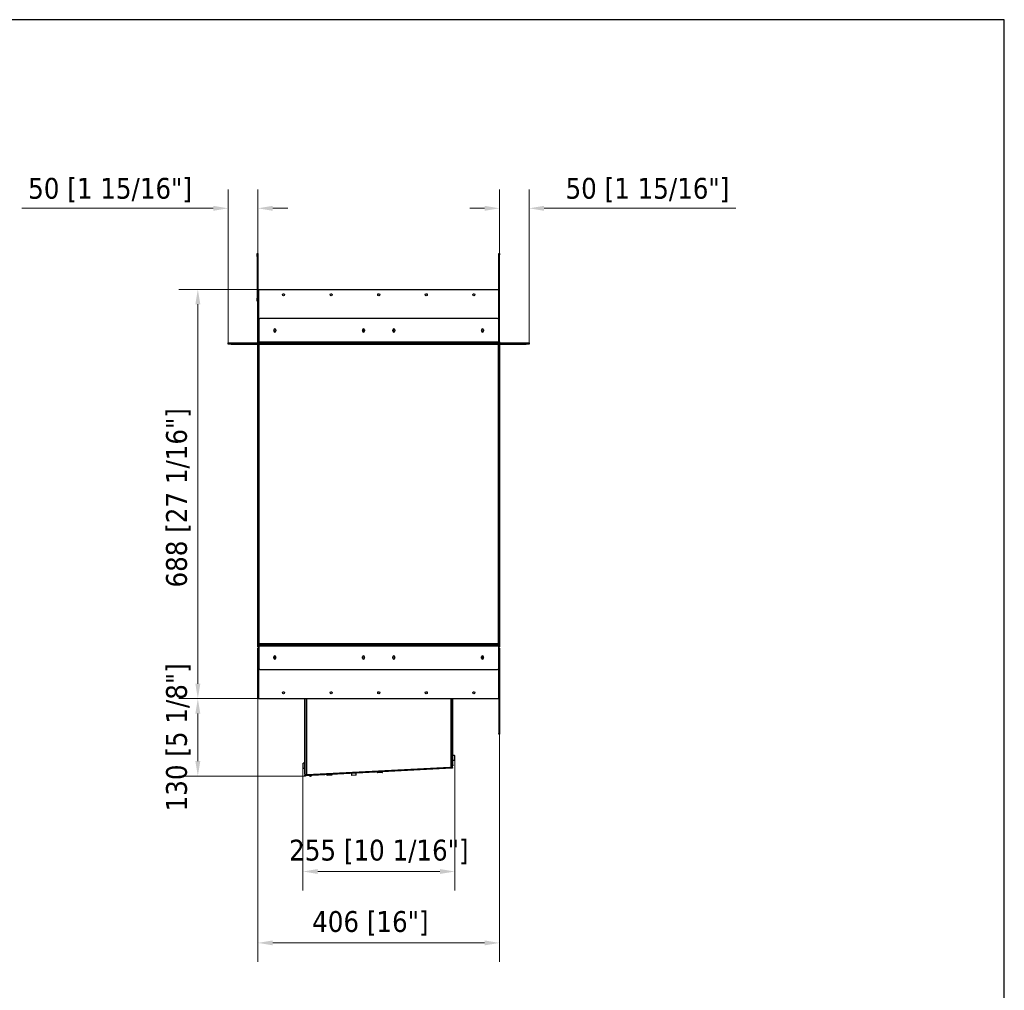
# Model space of a CAD drawing. Header units: millimetres. Extents: x 2790 to 6773, y 925 to 3800.
# Tile 6 of 6: x 5118 to 6773, y 2168 to 3800. Entities that reach past the tile are written whole.
import ezdxf

# ---------------------------------------------------------------- set-up
doc = ezdxf.new("R2010")
doc.units = ezdxf.units.MM
doc.layers.add('KO', color=7, linetype='Continuous', lineweight=30)
doc.layers.add('PLA_wymiar', color=7, linetype='Continuous', lineweight=18, true_color=0xff4646)
doc.styles.add('Tekst_wymiaru (PLA_colour)', font='tahoma.ttf')
doc.dimstyles.new('PLANIKA_colour', dxfattribs={"dimscale": 10, "dimtxt": 3.5, "dimasz": 2.5, "dimexe": 3.175, "dimexo": 0, "dimgap": 0.762, "dimtad": 1, "dimdec": 0, "dimrnd": 1e-08, "dimtxsty": 'Tekst_wymiaru (PLA_colour)', "dimcen": 0.09, "dimdle": 10, "dimclrd": 256, "dimclre": 256, "dimclrt": 256, "dimadec": 1, "dimazin": 2, "dimtfac": 0.8, "dimtdec": 0, "dimtmove": 0, "dimatfit": 3, "dimfxl": 0, "dimtolj": 1, "dimlwd": -1, "dimlwe": -1, "dimarcsym": 0})

# ---------------------------------------------------------------- blocks, each defined once
blk = doc.blocks.new('*D126')
at = {"layer": 'Defpoints', "color": 0, "transparency": 16777216}
for p in [(5519.9, 3346.3), (5417.6, 2658.3), (5521.1, 2658.3)]:
    blk.add_point(p, dxfattribs=at)
at = {"layer": 'PLA_wymiar', "transparency": 16777216}
for p, q in [((5519.9, 3346.3), (5385.9, 3346.3)), ((5417.6, 3321.3), (5417.6, 2683.3)), ((5521.1, 2658.3), (5385.9, 2658.3))]:
    blk.add_line(p, q, dxfattribs=at)
for points in [[(5413.5, 3321.3), (5421.8, 3321.3), (5417.6, 3346.3)], [(5413.5, 2683.3), (5421.8, 2683.3), (5417.6, 2658.3)]]:
    blk.add_solid(points, dxfattribs=at)
at = {"layer": 'PLA_wymiar', "color": 11, "true_color": 0xff8080, "transparency": 16777216, "insert": (5364.2, 2995.9), "char_height": 35, "attachment_point": 2, "rotation": 90, "style": 'Tekst_wymiaru (PLA_colour)'}
blk.add_mtext('\\A1;688 [27 1/16"]', dxfattribs=at)
blk = doc.blocks.new('*D127')
at = {"layer": 'Defpoints', "color": 0, "transparency": 16777216}
for p in [(5518.6, 2658.3), (5924.6, 2598.3), (5924.6, 2247.7)]:
    blk.add_point(p, dxfattribs=at)
at = {"layer": 'PLA_wymiar', "transparency": 16777216}
for p, q in [((5518.6, 2658.3), (5518.6, 2216)), ((5924.6, 2598.3), (5924.6, 2216)), ((5543.6, 2247.7), (5899.6, 2247.7))]:
    blk.add_line(p, q, dxfattribs=at)
for points in [[(5543.6, 2251.9), (5543.6, 2243.6), (5518.6, 2247.7)], [(5899.6, 2251.9), (5899.6, 2243.6), (5924.6, 2247.7)]]:
    blk.add_solid(points, dxfattribs=at)
at = {"layer": 'PLA_wymiar', "color": 11, "true_color": 0xff8080, "transparency": 16777216, "insert": (5707.6, 2301.2), "char_height": 35, "attachment_point": 2, "style": 'Tekst_wymiaru (PLA_colour)'}
blk.add_mtext('\\A1;406 [16"]', dxfattribs=at)
blk = doc.blocks.new('*D128')
at = {"layer": 'Defpoints', "color": 0, "transparency": 16777216}
for p in [(5521.1, 2658.3), (5417.6, 2528.2), (5597.8, 2528.2)]:
    blk.add_point(p, dxfattribs=at)
at = {"layer": 'PLA_wymiar', "transparency": 16777216}
for p, q in [((5521.1, 2658.3), (5385.9, 2658.3)), ((5417.6, 2633.3), (5417.6, 2553.2)), ((5597.8, 2528.2), (5385.9, 2528.2))]:
    blk.add_line(p, q, dxfattribs=at)
for points in [[(5413.5, 2633.3), (5421.8, 2633.3), (5417.6, 2658.3)], [(5413.5, 2553.2), (5421.8, 2553.2), (5417.6, 2528.2)]]:
    blk.add_solid(points, dxfattribs=at)
at = {"layer": 'PLA_wymiar', "color": 11, "true_color": 0xff8080, "transparency": 16777216, "insert": (5364.2, 2593.3), "char_height": 35, "attachment_point": 2, "rotation": 90, "style": 'Tekst_wymiaru (PLA_colour)'}
blk.add_mtext('\\A1;130 [5 1/8"]', dxfattribs=at)
blk = doc.blocks.new('*D129')
at = {"layer": 'Defpoints', "color": 0, "transparency": 16777216}
for p in [(5849.5, 2555.7), (5594.2, 2543.8), (5849.5, 2367.7)]:
    blk.add_point(p, dxfattribs=at)
at = {"layer": 'PLA_wymiar', "transparency": 16777216}
for p, q in [((5849.5, 2555.7), (5849.5, 2336)), ((5594.2, 2543.8), (5594.2, 2336)), ((5619.2, 2367.7), (5824.5, 2367.7))]:
    blk.add_line(p, q, dxfattribs=at)
for points in [[(5619.2, 2371.9), (5619.2, 2363.6), (5594.2, 2367.7)], [(5824.5, 2371.9), (5824.5, 2363.6), (5849.5, 2367.7)]]:
    blk.add_solid(points, dxfattribs=at)
at = {"layer": 'PLA_wymiar', "color": 11, "true_color": 0xff8080, "transparency": 16777216, "insert": (5721.9, 2421.2), "char_height": 35, "attachment_point": 2, "style": 'Tekst_wymiaru (PLA_colour)'}
blk.add_mtext('\\A1;255 [10 1/16"]', dxfattribs=at)
blk = doc.blocks.new('*D130')
at = {"layer": 'Defpoints', "color": 0, "transparency": 16777216}
for p in [(5974.6, 3482.5), (5924.6, 3406.3), (5974.6, 3256.3)]:
    blk.add_point(p, dxfattribs=at)
at = {"layer": 'PLA_wymiar', "transparency": 16777216}
for p, q in [((5924.6, 3406.3), (5924.6, 3514.3)), ((5974.6, 3256.3), (5974.6, 3514.3)), ((5899.6, 3482.5), (5874.6, 3482.5)), ((5999.6, 3482.5), (6321.7, 3482.5))]:
    blk.add_line(p, q, dxfattribs=at)
for points in [[(5899.6, 3486.7), (5899.6, 3478.3), (5924.6, 3482.5)], [(5999.6, 3486.7), (5999.6, 3478.3), (5974.6, 3482.5)]]:
    blk.add_solid(points, dxfattribs=at)
at = {"layer": 'PLA_wymiar', "color": 11, "true_color": 0xff8080, "transparency": 16777216, "insert": (6173.2, 3513), "char_height": 35, "attachment_point": 5, "style": 'Tekst_wymiaru (PLA_colour)'}
blk.add_mtext('\\A1;50 [1 15/16"]', dxfattribs=at)
blk = doc.blocks.new('*D131')
at = {"layer": 'Defpoints', "color": 0, "transparency": 16777216}
for p in [(5518.6, 3482.5), (5518.6, 3406.3), (5468.6, 3256.3)]:
    blk.add_point(p, dxfattribs=at)
at = {"layer": 'PLA_wymiar', "transparency": 16777216}
for p, q in [((5468.6, 3256.3), (5468.6, 3514.3)), ((5518.6, 3406.3), (5518.6, 3514.3)), ((5443.6, 3482.5), (5121.6, 3482.5)), ((5543.6, 3482.5), (5568.6, 3482.5))]:
    blk.add_line(p, q, dxfattribs=at)
for points in [[(5443.6, 3486.7), (5443.6, 3478.3), (5468.6, 3482.5)], [(5543.6, 3486.7), (5543.6, 3478.3), (5518.6, 3482.5)]]:
    blk.add_solid(points, dxfattribs=at)
at = {"layer": 'PLA_wymiar', "color": 11, "true_color": 0xff8080, "transparency": 16777216, "insert": (5270.1, 3513), "char_height": 35, "attachment_point": 5, "style": 'Tekst_wymiaru (PLA_colour)'}
blk.add_mtext('\\A1;50 [1 15/16"]', dxfattribs=at)

msp = doc.modelspace()

# ---------------------------------------------------------------- linework, layer by layer
at = {"color": 7, "linetype": 'Continuous', "lineweight": 25}
for p, q in [((5517.6, 3406.3), (5518.6, 3406.3)), ((5517.6, 3401.3), (5517.6, 3406.3)), ((5518.6, 3401.3), (5517.6, 3401.3)), ((5517.6, 3401.3), (5517.6, 3331.3)), ((5518.6, 3406.3), (5518.6, 3401.3)), ((5518.6, 3401.3), (5518.6, 3346.3)), ((5923.6, 3406.3), (5924.6, 3406.3)), ((5923.6, 3404.3), (5923.6, 3406.3)), ((5924.6, 3404.3), (5923.6, 3404.3)), ((5923.6, 3258.3), (5923.6, 3404.3)), ((5924.6, 3406.3), (5924.6, 3404.3)), ((5924.6, 3258.3), (5924.6, 3404.3)), ((5518.6, 3258.3), (5518.6, 3346.3)), ((5518.6, 3346.3), (5519.6, 3346.3)), ((5519.6, 3258.3), (5519.6, 3346.3)), ((5519.9, 3346.3), (5923.3, 3346.3)), ((5519.9, 3295.3), (5519.9, 3346.3)), ((5923.3, 3295.3), (5923.3, 3346.3)), ((5517.6, 3331.3), (5518.6, 3331.3)), ((5517.6, 3326.3), (5517.6, 3331.3)), ((5518.6, 3326.3), (5517.6, 3326.3)), ((5519.9, 3295.3), (5519.9, 3257.3)), ((5921.3, 3297.3), (5521.9, 3297.3)), ((5923.3, 3257.3), (5923.3, 3295.3)), ((5545.4, 3278.3), (5545.4, 3276.3)), ((5548.9, 3278.3), (5548.9, 3276.3)), ((5694.4, 3278.3), (5694.4, 3276.3)), ((5697.6, 3277.3), (5696.6, 3277.3)), ((5696.6, 3277.3), (5696.6, 3275.6)), ((5697.6, 3277.3), (5697.6, 3276.5)), ((5697.9, 3278.3), (5697.9, 3276.3)), ((5745.4, 3278.3), (5745.4, 3276.3)), ((5746.6, 3277.3), (5745.6, 3277.3)), ((5745.6, 3276.5), (5745.6, 3277.3)), ((5746.6, 3275.6), (5746.6, 3277.3)), ((5748.9, 3278.3), (5748.9, 3276.3)), ((5894.4, 3278.3), (5894.4, 3276.3)), ((5897.9, 3278.3), (5897.9, 3276.3)), ((5468.6, 3254.3), (5468.6, 3256.3)), ((5468.6, 3256.3), (5473.6, 3256.3)), ((5473.6, 3254.3), (5468.6, 3254.3)), ((5473.6, 3256.3), (5473.6, 3254.3)), ((5473.6, 3256.3), (5518.6, 3256.3)), ((5473.6, 3254.3), (5518.6, 3254.3)), ((5519.6, 3258.3), (5518.6, 3258.3)), ((5518.6, 3256.3), (5519.6, 3256.3)), ((5518.6, 2748.3), (5518.6, 3256.3)), ((5519.6, 3256.3), (5519.9, 3256.3)), ((5519.6, 2748.3), (5519.6, 3256.3)), ((5923.3, 3257.3), (5519.9, 3257.3)), ((5519.9, 3255.3), (5519.9, 3257.3)), ((5923.3, 3255.3), (5519.9, 3255.3)), ((5520.6, 2750.3), (5520.6, 3254.3)), ((5520.6, 3254.3), (5922.6, 3254.3)), ((5922.6, 3254.3), (5922.6, 2750.3)), ((5923.3, 3257.3), (5923.3, 3255.3)), ((5923.3, 3256.3), (5923.6, 3256.3)), ((5923.6, 3258.3), (5924.6, 3258.3)), ((5923.6, 3256.3), (5924.6, 3256.3)), ((5923.6, 3254.3), (5923.6, 3256.3)), ((5924.6, 3254.3), (5923.6, 3254.3)), ((5923.6, 3254.3), (5923.6, 2750.3)), ((5924.6, 3256.3), (5969.6, 3256.3)), ((5924.6, 3256.3), (5924.6, 3254.3)), ((5924.6, 3254.3), (5969.6, 3254.3)), ((5924.6, 3254.3), (5924.6, 2750.3)), ((5969.6, 3254.3), (5969.6, 3256.3)), ((5969.6, 3256.3), (5974.6, 3256.3)), ((5974.6, 3254.3), (5969.6, 3254.3)), ((5974.6, 3256.3), (5974.6, 3254.3)), ((5518.6, 2745.3), (5518.6, 2748.3)), ((5518.6, 2748.3), (5519.6, 2748.3)), ((5519.6, 2748.3), (5519.9, 2748.3)), ((5519.9, 2747.3), (5519.9, 2749.3)), ((5519.9, 2749.3), (5923.3, 2749.3)), ((5519.9, 2747.3), (5519.9, 2709.3)), ((5519.9, 2747.3), (5923.3, 2747.3)), ((5922.6, 2750.3), (5520.6, 2750.3)), ((5923.3, 2749.3), (5923.3, 2747.3)), ((5923.3, 2748.3), (5923.6, 2748.3)), ((5923.3, 2709.3), (5923.3, 2747.3)), ((5923.6, 2750.3), (5924.6, 2750.3)), ((5923.6, 2748.3), (5923.6, 2750.3)), ((5924.6, 2748.3), (5923.6, 2748.3)), ((5924.6, 2750.3), (5924.6, 2748.3)), ((5924.6, 2748.3), (5924.6, 2745.3)), ((5519.9, 2745.3), (5518.6, 2745.3)), ((5519.6, 2743.3), (5518.6, 2743.3)), ((5518.6, 2743.2), (5518.6, 2743.3)), ((5518.6, 2660.3), (5518.6, 2743.2)), ((5519.6, 2743.2), (5518.6, 2743.2)), ((5519.6, 2743.2), (5519.6, 2743.3)), ((5519.6, 2660.3), (5519.6, 2743.2)), ((5519.6, 2741.7), (5519.6, 2659.8)), ((5924.6, 2745.3), (5923.3, 2745.3)), ((5923.6, 2743.3), (5924.6, 2743.3)), ((5923.6, 2743.3), (5923.6, 2743.2)), ((5924.6, 2743.2), (5923.6, 2743.2)), ((5923.6, 2743.2), (5923.6, 2599.8)), ((5923.6, 2659.8), (5923.6, 2741.7)), ((5924.6, 2743.3), (5924.6, 2743.2)), ((5924.6, 2743.2), (5924.6, 2599.8)), ((5545.4, 2726.3), (5545.4, 2728.3)), ((5546.1, 2725.9), (5546.1, 2728.6)), ((5547.1, 2729), (5547.1, 2725.6)), ((5548.9, 2726.3), (5548.9, 2728.3)), ((5694.4, 2726.3), (5694.4, 2728.3)), ((5697.9, 2726.3), (5697.9, 2728.3)), ((5745.4, 2726.3), (5745.4, 2728.3)), ((5748.9, 2726.3), (5748.9, 2728.3)), ((5894.4, 2726.3), (5894.4, 2728.3)), ((5896.1, 2725.6), (5896.1, 2729)), ((5897.1, 2728.6), (5897.1, 2725.9)), ((5897.9, 2726.3), (5897.9, 2728.3)), ((5521.9, 2707.3), (5921.3, 2707.3)), ((5518.6, 2660.3), (5519.6, 2660.3)), ((5518.6, 2658.3), (5518.6, 2660.3)), ((5519.6, 2658.3), (5518.6, 2658.3)), ((5519.6, 2659.8), (5519.6, 2658.3)), ((5521.1, 2658.3), (5922.1, 2658.3)), ((5597.3, 2534.3), (5597.3, 2658.3)), ((5598.1, 2530), (5598.1, 2658.3)), ((5598.1, 2534.3), (5598.1, 2658.3)), ((5600.1, 2658.3), (5600.1, 2530.1)), ((5843.6, 2543), (5843.6, 2658.3)), ((5845.6, 2543), (5845.6, 2658.3)), ((5845.6, 2547.3), (5845.6, 2658.3)), ((5846.4, 2547.3), (5846.4, 2658.3)), ((5923.6, 2599.8), (5924.6, 2599.8)), ((5923.6, 2598.3), (5923.6, 2599.8)), ((5924.6, 2598.3), (5923.6, 2598.3)), ((5924.6, 2599.8), (5924.6, 2598.3)), ((5594.2, 2548.8), (5594.2, 2547.7)), ((5597.3, 2549.7), (5594.8, 2549.7)), ((5594.8, 2541.7), (5594.8, 2549.7)), ((5848.9, 2562.7), (5846.4, 2562.7)), ((5846.4, 2554.7), (5848.9, 2554.7)), ((5848.9, 2562.7), (5848.9, 2554.7)), ((5849.5, 2561.3), (5849.5, 2561.8)), ((5849.5, 2555.7), (5849.5, 2561.3)), ((5594.2, 2547.7), (5594.2, 2542.7)), ((5594.8, 2541.7), (5597.3, 2541.7)), ((5597.3, 2534.3), (5598.1, 2534.3)), ((5597.3, 2532.3), (5597.3, 2534.3)), ((5598.1, 2532.3), (5597.3, 2532.3)), ((5597.6, 2531.4), (5597.6, 2532.3)), ((5844.2, 2542.7), (5599.2, 2529.8)), ((5844.3, 2541.2), (5599.3, 2528.3)), ((5600.1, 2530.1), (5844.7, 2542.9)), ((5841.4, 2542.6), (5601.4, 2530)), ((5641.6, 2532), (5641.9, 2532.1)), ((5676.5, 2533.9), (5676.5, 2533.9)), ((5676.7, 2529.2), (5676.6, 2532.4)), ((5683.7, 2534.2), (5683.7, 2534.3)), ((5683.9, 2529.5), (5683.8, 2532.7)), ((5728.1, 2534.8), (5719.1, 2534.3)), ((5719.1, 2534.6), (5719.1, 2534.3)), ((5727.6, 2534.2), (5719.7, 2533.8)), ((5720.3, 2536.2), (5720.6, 2536.2)), ((5726.5, 2536.5), (5726.8, 2536.5)), ((5728.1, 2534.8), (5728.1, 2535.1)), ((5841.4, 2542.8), (5841.4, 2542.6)), ((5841.4, 2542.6), (5842.9, 2542.6)), ((5842.9, 2542.6), (5842.9, 2542.8)), ((5843.6, 2542.9), (5843.7, 2543)), ((5843.6, 2543), (5843.6, 2543)), ((5843.6, 2542.9), (5843.6, 2543)), ((5845.6, 2543), (5843.6, 2543)), ((5844.7, 2542.9), (5843.6, 2542.9)), ((5844.3, 2541.2), (5844.2, 2542.7)), ((5844.2, 2542.7), (5845.7, 2542.7)), ((5845.8, 2541.2), (5844.3, 2541.2)), ((5845.6, 2547.3), (5846.4, 2547.3)), ((5846.4, 2545.3), (5845.6, 2545.3)), ((5845.6, 2542.7), (5845.6, 2543)), ((5845.7, 2542.7), (5845.8, 2541.2)), ((5846.4, 2547.3), (5846.4, 2545.3)), ((5598.1, 2531.4), (5597.6, 2531.4)), ((5597.7, 2529.7), (5599.2, 2529.8)), ((5597.8, 2528.2), (5597.7, 2529.7)), ((5599.3, 2528.3), (5597.8, 2528.2)), ((5599.1, 2530), (5598.1, 2530)), ((5599.2, 2529.8), (5599.3, 2528.3)), ((5599.9, 2530.1), (5599.9, 2529.9)), ((5599.9, 2529.9), (5601.4, 2530)), ((5600.9, 2530), (5600.9, 2529.9)), ((5601.4, 2530), (5601.4, 2530.2)), ((5643.2, 2530.3), (5634.2, 2529.8)), ((5634.2, 2530.1), (5634.2, 2529.8)), ((5642.8, 2529.8), (5634.8, 2529.4)), ((5635.4, 2531.8), (5635.7, 2531.7)), ((5643.2, 2530.3), (5643.2, 2530.6)), ((5683.9, 2529.5), (5676.7, 2529.2))]:
    msp.add_line(p, q, dxfattribs=at)
at = {"color": 7, "linetype": 'Continuous', "lineweight": 25, "flags": 128}
for points in [[(5845.3, 2542.7), (5845.4, 2543), (5845.4, 2543)], [(5600.3, 2529.9), (5600.4, 2529.9), (5600.7, 2529.9)], [(5607, 2528.2), (5607, 2528.1), (5606.9, 2528), (5606.9, 2528), (5606.8, 2528), (5606.7, 2528), (5606.7, 2528), (5606.6, 2528.1), (5606.6, 2528.2), (5606.6, 2528.3), (5606.7, 2528.4), (5606.7, 2528.4), (5606.8, 2528.5), (5606.8, 2528.4), (5606.9, 2528.4), (5606.9, 2528.3), (5607, 2528.2)]]:
    msp.add_lwpolyline(points, dxfattribs=at)
at = {"color": 7, "linetype": 'Continuous', "lineweight": 25}
for centre in [(5561.6, 3337.3), (5641.6, 3337.3), (5721.6, 3337.3), (5801.6, 3337.3), (5881.6, 3337.3), (5547.1, 3277.3), (5696.1, 3277.3), (5747.1, 3277.3), (5896.1, 3277.3), (5547.1, 2727.3), (5696.1, 2727.3), (5747.1, 2727.3), (5896.1, 2727.3), (5561.6, 2668.3), (5641.6, 2668.3), (5721.6, 2668.3), (5801.6, 2668.3), (5881.6, 2668.3)]:
    msp.add_circle(centre, 1.7, dxfattribs=at)
for centre, radius, start, end in [((5521.9, 3295.3), 2, 90, 180), ((5921.3, 3295.3), 2, 360, 90), ((5547.1, 3278.3), 1.75, 0, 180), ((5696.1, 3278.3), 1.75, 0, 180), ((5698.6, 3277.3), 2, 137.3918, 180), ((5698.6, 3277.3), 1, 150.6919, 180), ((5747.1, 3278.3), 1.75, 0, 180), ((5744.6, 3277.3), 1, 0, 29.3081), ((5744.6, 3277.3), 2, 0, 42.6082), ((5896.1, 3278.3), 1.75, 0, 180), ((5547.1, 3276.3), 1.75, 180, 0), ((5696.1, 3276.3), 1.75, 180, 0), ((5747.1, 3276.3), 1.75, 180, 0), ((5896.1, 3276.3), 1.75, 180, 0), ((5520.6, 2743.3), 2, 110.4873, 180), ((5520.6, 2743.3), 1, 134.427, 180), ((5521.1, 2741.7), 1.5, 143.1301, 180), ((5922.6, 2743.3), 2, 0, 69.5127), ((5922.6, 2743.3), 1, 0, 45.573), ((5922.1, 2741.7), 1.5, 0, 36.8699), ((5547.1, 2728.3), 1.75, 0, 180), ((5547.1, 2726.3), 1.75, 180, 0), ((5696.1, 2728.3), 1.75, 0, 180), ((5696.1, 2726.3), 1.75, 180, 0), ((5747.1, 2728.3), 1.75, 0, 180), ((5747.1, 2726.3), 1.75, 180, 0), ((5896.1, 2728.3), 1.75, 0, 180), ((5896.1, 2726.3), 1.75, 180, 0), ((5521.9, 2709.3), 2, 180, 270), ((5921.3, 2709.3), 2, 270, 0), ((5521.1, 2659.8), 1.5, 180, 270), ((5922.1, 2659.8), 1.5, 270, 0), ((5600, 2545.7), 6.5, 142.0201, 152.0811), ((5843.8, 2558.7), 6.5, 27.9189, 37.9799), ((5843.8, 2558.7), 6.5, 322.0201, 332.0811), ((5600, 2545.7), 6.5, 207.9189, 217.9799), ((5719.6, 2534.3), 0.5, 183, 273), ((5727.6, 2534.7), 0.5, 273, 3), ((5842.6, 2544.1), 1.5, 273, 307.4278), ((5600.6, 2531.4), 3, 180, 213), ((5634.7, 2529.9), 0.5, 183, 273), ((5642.7, 2530.3), 0.5, 273, 3)]:
    msp.add_arc(centre, radius, start, end, dxfattribs=at)
for points, knots in [([(5519.9, 3256.4), (5519.5, 3256.6), (5519.2, 3256.8), (5518.7, 3257.5), (5518.6, 3257.9), (5518.6, 3258.3)], [0, 0, 0, 0, 0.5, 0.5, 1, 1, 1, 1]), ([(5519.9, 3257.6), (5519.8, 3257.7), (5519.8, 3257.8), (5519.7, 3258), (5519.6, 3258.1), (5519.6, 3258.3)], [0.5, 0.5, 0.5, 0.5, 0.75, 0.75, 1, 1, 1, 1]), ([(5520.6, 3254.3), (5520.6, 3254.3), (5520.5, 3254.5), (5520.3, 3254.7), (5520.2, 3254.8), (5520.1, 3255), (5520, 3255.1), (5519.9, 3255.2), (5519.8, 3255.4), (5519.8, 3255.5), (5519.7, 3255.7), (5519.6, 3256), (5519.6, 3256.2), (5519.6, 3256.3)], [0, 0, 0, 0, 0.0989529, 0.1983497, 0.298193, 0.3483015, 0.3917328, 0.47881, 0.5662038, 0.6539178, 0.6979051, 0.848143, 1, 1, 1, 1]), ([(5923.6, 3256.3), (5923.6, 3256.2), (5923.6, 3256.1), (5923.6, 3255.9), (5923.5, 3255.7), (5923.5, 3255.6), (5923.4, 3255.5), (5923.4, 3255.3), (5923.3, 3255.1), (5923.2, 3255), (5923, 3254.8), (5922.9, 3254.6), (5922.7, 3254.4), (5922.6, 3254.3)], [0, 0, 0, 0, 0.09897, 0.198371, 0.298202, 0.348302, 0.391731, 0.478805, 0.566199, 0.653916, 0.697905, 0.848143, 1, 1, 1, 1]), ([(5923.6, 3258.3), (5923.6, 3258.1), (5923.6, 3257.9), (5923.4, 3257.6), (5923.3, 3257.6), (5923.3, 3257.6)], [0, 0, 0, 0, 0.494583, 0.989166, 1, 1, 1, 1]), ([(5924.6, 3258.3), (5924.6, 3257.9), (5924.5, 3257.5), (5924.1, 3256.8), (5923.8, 3256.6), (5923.4, 3256.4)], [0, 0, 0, 0, 0.5, 0.5, 1, 1, 1, 1]), ([(5520.6, 2750.3), (5520.6, 2750.1), (5520.5, 2749.9), (5520.3, 2749.6), (5520.1, 2749.4), (5520, 2749.3), (5519.9, 2749.3), (5519.9, 2749.3)], [0, 0, 0, 0, 0.235321, 0.470641, 0.705866, 0.941092, 1, 1, 1, 1]), ([(5922.6, 2750.3), (5922.7, 2750.2), (5922.8, 2750.1), (5922.9, 2749.9), (5923.1, 2749.7), (5923.1, 2749.6), (5923.2, 2749.5), (5923.3, 2749.3), (5923.4, 2749.1), (5923.5, 2749), (5923.5, 2748.8), (5923.6, 2748.6), (5923.6, 2748.4), (5923.6, 2748.3)], [0, 0, 0, 0, 0.105677, 0.206651, 0.301861, 0.348299, 0.391462, 0.478157, 0.565547, 0.653643, 0.697904, 0.84813, 1, 1, 1, 1]), ([(5605.7, 2528.6), (5605.6, 2528.6), (5605.6, 2528.6), (5605.5, 2528.5), (5605.5, 2528.4), (5605.5, 2528.4)], [0, 0, 0, 0, 0.3230356, 0.674135, 1, 1, 1, 1]), ([(5605.8, 2528.6), (5605.8, 2528.6), (5605.7, 2528.6), (5605.6, 2528.5), (5605.5, 2528.5), (5605.5, 2528.4), (5605.5, 2528.3), (5605.6, 2528.3), (5605.6, 2528.3)], [0, 0, 0, 0, 0.200304, 0.388405, 0.561697, 0.72322, 0.884654, 1, 1, 1, 1]), ([(5606.8, 2528.5), (5606.6, 2528.5), (5606.2, 2528.5), (5605.8, 2528.4), (5605.6, 2528.3), (5605.6, 2528.3), (5605.6, 2528.3)], [0, 0, 0, 0, 0.246172, 0.496333, 0.74809, 1, 1, 1, 1]), ([(5605.6, 2528.3), (5605.6, 2528.3), (5605.6, 2528.3), (5605.6, 2528.2), (5605.7, 2528.1), (5605.8, 2528.1), (5605.8, 2528.1)], [0, 0, 0, 0, 0.048706, 0.350139, 0.671117, 1, 1, 1, 1]), ([(5605.7, 2530.2), (5605.8, 2530.2), (5605.8, 2530.2), (5605.9, 2530.2), (5605.9, 2530.2)], [0, 0, 0, 0, 0.568627, 1, 1, 1, 1]), ([(5606, 2528.5), (5606, 2528.6), (5605.9, 2528.6), (5605.8, 2528.5), (5605.9, 2528.4), (5606, 2528.3), (5606.2, 2528.2), (5606.4, 2528), (5606.7, 2528), (5606.8, 2528)], [0, 0, 0, 0, 0.2307299, 0.3585122, 0.4879314, 0.6152335, 0.7419549, 0.8711723, 1, 1, 1, 1]), ([(5605.8, 2528.1), (5605.9, 2528.1), (5606, 2528.1), (5606.1, 2528.1), (5606.2, 2528.1)], [0, 0, 0, 0, 0.366031, 1, 1, 1, 1]), ([(5606.6, 2528.5), (5606.7, 2528.5), (5607, 2528.5), (5607.7, 2528.7), (5608.3, 2528.8), (5608.6, 2528.8)], [0, 0, 0, 0, 0.2895028, 0.5852942, 1, 1, 1, 1]), ([(5610.2, 2530.4), (5610.2, 2530.4), (5610, 2530.4), (5609.8, 2530.4), (5609.7, 2530.4)], [0, 0, 0, 0, 0.134949, 1, 1, 1, 1])]:
    msp.add_open_spline(points, degree=3, knots=knots, dxfattribs=at)
for points in [[(5519.9, 3255.3), (5520, 3255.3), (5520.1, 3255.2), (5520.3, 3255), (5520.5, 3254.7), (5520.6, 3254.4), (5520.6, 3254.3)], [(5922.6, 3254.3), (5922.7, 3254.4), (5922.8, 3254.7), (5923, 3255), (5923.2, 3255.2), (5923.3, 3255.3), (5923.3, 3255.3)], [(5519.6, 2748.3), (5519.6, 2748.4), (5519.7, 2748.8), (5519.9, 2749.3), (5520.2, 2749.8), (5520.5, 2750.1), (5520.6, 2750.3)], [(5923.3, 2749.3), (5923.3, 2749.3), (5923.2, 2749.3), (5923, 2749.5), (5922.8, 2749.9), (5922.7, 2750.1), (5922.6, 2750.3)], [(5600.1, 2530.1), (5599.9, 2530.1), (5599.3, 2530.1), (5598.7, 2530.1), (5598.2, 2530), (5598.2, 2530), (5598.1, 2530)]]:
    msp.add_open_spline(points, degree=3, dxfattribs=at)
at = {"layer": 'KO'}
msp.add_lwpolyline([(2789.7, 924.6), (6773, 924.6), (6773, 3799.5), (2789.7, 3799.5)], close=True, dxfattribs=at)

# ---------------------------------------------------------------- dimensions: what is measured, and where the dimension line sits
at = {"layer": 'PLA_wymiar'}
for base, p1, p2, picture, middle in [((5518.6, 3482.5), (5468.6, 3256.3), (5518.6, 3406.3), '*D131', (5270.1, 3482.5)), ((5974.6, 3482.5), (5924.6, 3406.3), (5974.6, 3256.3), '*D130', (6173.2, 3482.5)), ((5924.6, 2247.7), (5518.6, 2658.3), (5924.6, 2598.3), '*D127', (5707.6, 2247.7)), ((5849.5, 2367.7), (5594.2, 2543.8), (5849.5, 2555.7), '*D129', (5721.9, 2367.7))]:
    dim = msp.add_linear_dim(base=base, p1=p1, p2=p2, dimstyle='PLANIKA_colour', override={"dimtdec": 2, "dimtofl": 0, "dimatfit": 1}, dxfattribs=at)
    dim.commit()
    dim.dimension.update_dxf_attribs({"geometry": picture, "text_midpoint": middle, "dimtype": 160})
for base, p1, p2, picture, middle in [((5417.6, 2658.3), (5519.9, 3346.3), (5521.1, 2658.3), '*D126', (5417.6, 2995.9)), ((5417.6, 2528.2), (5521.1, 2658.3), (5597.8, 2528.2), '*D128', (5417.6, 2593.3))]:
    dim = msp.add_linear_dim(base=base, p1=p1, p2=p2, angle=90, dimstyle='PLANIKA_colour', override={"dimtdec": 2, "dimtofl": 0, "dimatfit": 1}, dxfattribs=at)
    dim.commit()
    dim.dimension.update_dxf_attribs({"geometry": picture, "text_midpoint": middle, "dimtype": 160})

doc.saveas('drawing.dxf')
